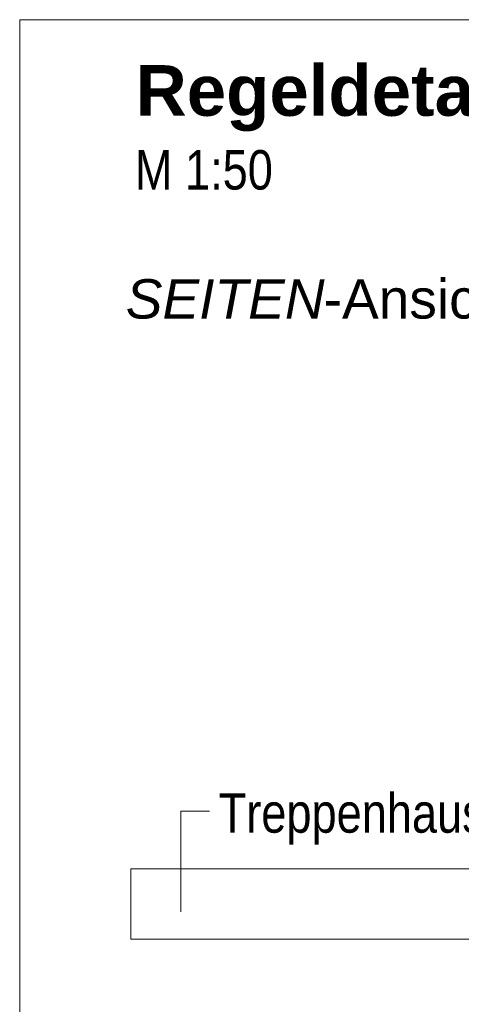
# Model space of a CAD drawing. Extents: x -620 to 300, y 62 to 1162.
# Tile 206 of 256: x 123 to 138, y 885 to 920. Entities that reach past the tile are written whole.
import ezdxf
from ezdxf.lldxf.tags import DXFTag

# ---------------------------------------------------------------- set-up
doc = ezdxf.new("R2010")
doc.units = 0
doc.layers.get('0').update_dxf_attribs({"lineweight": 13})
doc.layers.add('E_Detail_Beschriftung', color=7, linetype='Continuous', lineweight=13, true_color=0x009900)
doc.layers.add('E_Detail_Linie_Text_Bem', color=7, linetype='Continuous', lineweight=13)
doc.styles.get("Standard").update_dxf_attribs({"font": 'ARIALN.TTF'})
tags = doc.linetypes.add('fein_strichliert-A06G94UT8I', pattern=[4, 1, -2, 1]).pattern_tags.tags
tags[8:9] = [DXFTag(74, 4), DXFTag(75, 0), DXFTag(340, '0'), DXFTag(46, 0.0), DXFTag(50, 0.0), DXFTag(44, 0.0), DXFTag(45, 0.0)]
tags[6:7] = [DXFTag(74, 4), DXFTag(75, 0), DXFTag(340, '0'), DXFTag(46, 0.0), DXFTag(50, 0.0), DXFTag(44, 0.0), DXFTag(45, 0.0)]
tags[4:5] = [DXFTag(74, 4), DXFTag(75, 0), DXFTag(340, '0'), DXFTag(46, 0.0), DXFTag(50, 0.0), DXFTag(44, 0.0), DXFTag(45, 0.0)]

# ---------------------------------------------------------------- blocks, each defined once
blk = doc.blocks.new('Referenz-A06G94UU8I')
at = {"layer": 'E_Detail_Linie_Text_Bem', "linetype": 'fein_strichliert-A06G94UT8I', "ltscale": 0.65}
for p, q in [((185.494, 920.189), (122.725, 920.189)), ((122.725, 920.189), (122.725, 858.872))]:
    blk.add_line(p, q, dxfattribs=at)
at = {"layer": 'E_Detail_Linie_Text_Bem', "color": 0, "linetype": 'Continuous', "ltscale": 0.13}
for p, q in [((128.443, 888.489), (128.443, 892.056)), ((128.443, 892.056), (129.462, 892.056))]:
    blk.add_line(p, q, dxfattribs=at)
at = {"layer": 'E_Detail_Linie_Text_Bem', "linetype": 'Continuous', "ltscale": 0.13}
for p, q in [((126.677, 887.512), (126.677, 890.012)), ((126.677, 890.012), (160.777, 890.012)), ((132.577, 887.512), (126.677, 887.512)), ((132.777, 887.512), (132.577, 887.512)), ((160.777, 887.512), (132.777, 887.512))]:
    blk.add_line(p, q, dxfattribs=at)
at = {"layer": 'E_Detail_Beschriftung', "color": 1, "linetype": 'Continuous', "lineweight": 35, "ltscale": 0.35, "true_color": 0xff0000, "insert": (126.843, 918.573), "char_height": 1.8, "attachment_point": 1}
blk.add_mtext('{\\fArial|b1|i0;Regeldetail}', dxfattribs=at)
at = {"layer": 'E_Detail_Beschriftung', "linetype": 'Continuous', "ltscale": 0.13, "char_height": 1.4, "attachment_point": 1}
for s, insert in [('{\\fArial Narrow;M 1:50}', (126.813, 915.553)), ('{\\fArial Narrow;Treppenhauspodest}', (129.792, 892.697))]:
    blk.add_mtext(s, dxfattribs=dict(at, insert=insert))
at = {"layer": 'E_Detail_Beschriftung', "linetype": 'Continuous', "lineweight": -2, "ltscale": 0.25, "char_height": 1.4, "attachment_point": 1}
for s, insert in [('{\\fArial|b0|i1;SEITEN}', (126.491, 910.967)), ('{\\fArial;-Ansicht}', (133.521, 910.967))]:
    blk.add_mtext(s, dxfattribs=dict(at, insert=insert))

msp = doc.modelspace()

# ---------------------------------------------------------------- block references
at = {"color": 8, "lineweight": 25, "ltscale": 0.25, "true_color": 0x808080}
msp.add_blockref('Referenz-A06G94UU8I', (0, 0), dxfattribs=at)

doc.saveas('drawing.dxf')
